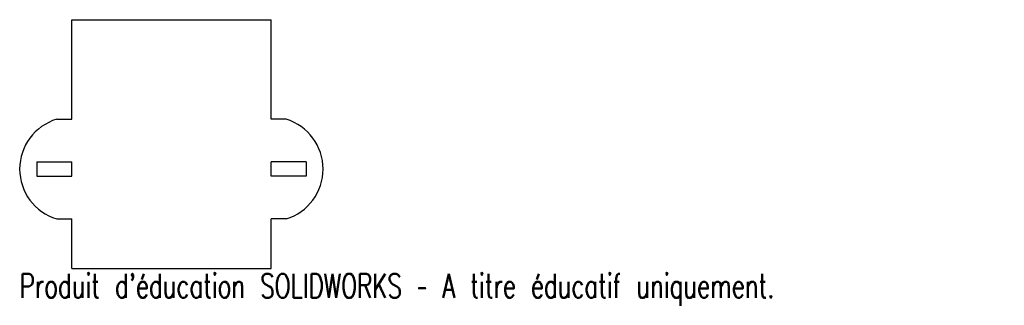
# Model space of a CAD drawing. Header units: millimetres. Extents: x -30 to 167, y -32 to 25.
import ezdxf

# ---------------------------------------------------------------- set-up
doc = ezdxf.new("R2010")
doc.units = ezdxf.units.MM
doc.styles.add('SLDTEXTSTYLE0', font='TXT', dxfattribs={"width": 0.7, "bigfont": 'bigfont'})

msp = doc.modelspace()

# ---------------------------------------------------------------- linework, layer by layer
at = {"color": 7, "linetype": 'Continuous', "lineweight": 25}
for p, q in [((-20, 25), (20, 25)), ((-20, 5), (-20, 25)), ((20, 5), (20, 25)), ((-23, 5), (-20, 5)), ((23, 5), (20, 5)), ((-27, -3.55), (-27, -6.45)), ((-27, -3.55), (-20, -3.55)), ((-20, -6.45), (-20, -3.55)), ((27, -3.55), (20, -3.55)), ((20, -6.45), (20, -3.55)), ((27, -3.55), (27, -6.45)), ((-27, -6.45), (-20, -6.45)), ((27, -6.45), (20, -6.45)), ((-23, -15), (-20, -15)), ((-20, -25), (-20, -15)), ((20, -25), (20, -15)), ((23, -15), (20, -15)), ((-20, -25), (20, -25))]:
    msp.add_line(p, q, dxfattribs=at)
for centre, start, end in [((-19.98, -5), 106.8136, 253.1864), ((19.98, -5), 286.8136, 73.1864)]:
    msp.add_arc(centre, 10.45, start, end, dxfattribs=at)

# ---------------------------------------------------------------- texts
at = {"color": 7, "linetype": 'Continuous', "insert": (-30.42, -26.02), "char_height": 4.8336, "attachment_point": 1, "style": 'SLDTEXTSTYLE0'}
msp.add_mtext("Produit d'éducation SOLIDWORKS – A titre éducatif uniquement.", dxfattribs=at)

doc.saveas('drawing.dxf')
